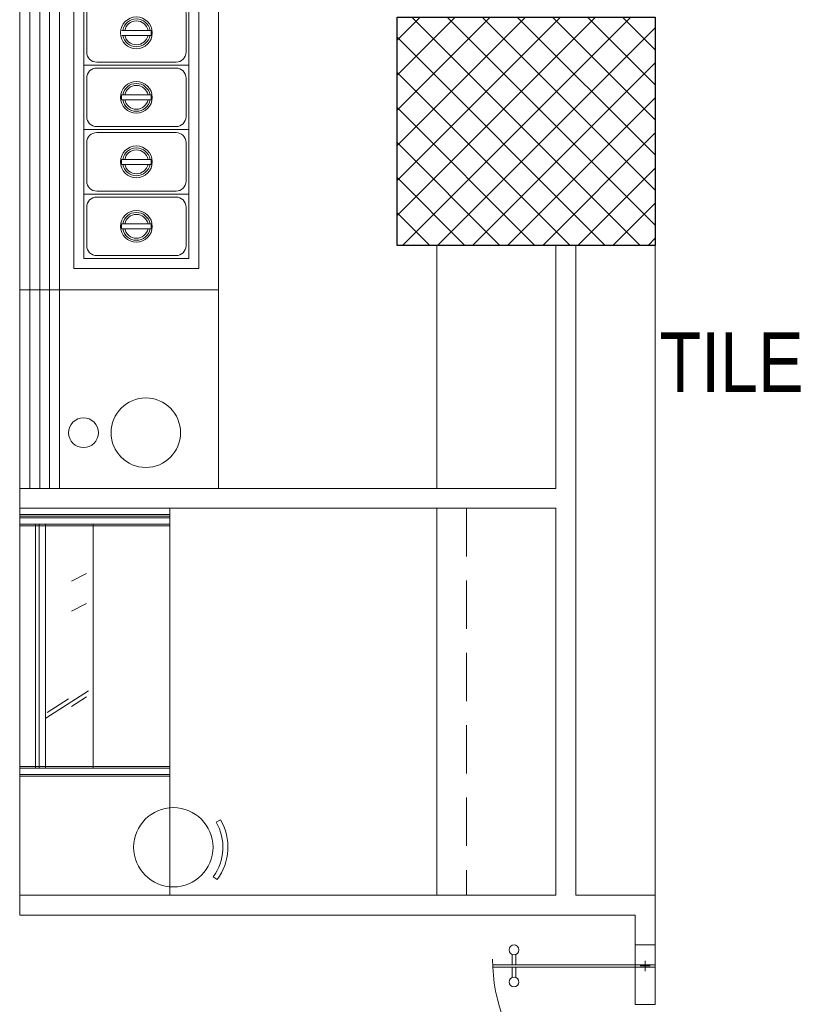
# Model space of a CAD drawing. Header units: inches. Extents: x 371717 to 373017, y 1317902 to 1318657.
# Tile 3 of 11: x 371997 to 372140, y 1318083 to 1318262. Entities that reach past the tile are written whole.
import ezdxf

# ---------------------------------------------------------------- set-up
doc = ezdxf.new("R2010")
doc.units = ezdxf.units.IN
doc.header["$LTSCALE"] = 35
doc.header["$MEASUREMENT"] = 0
doc.linetypes.add('DASHED2', pattern=[0.375, 0.25, -0.125])
doc.layers.add('A-COLS', color=4, linetype='Continuous')
for name, color, linetype, lineweight in [('COL HATCH', 8, 'Continuous', 13), ('EQUIPMENT', 142, 'Continuous', 9), ('FLOORING', 116, 'Continuous', 5), ('I-Case-Ovhd', 6, 'DASHED2', 15), ('I-Door', 30, 'Continuous', 15), ('I-Furn-Modl', 1, 'Continuous', 5), ('I-Misc-Patt', 181, 'Continuous', 15), ('I-Part-Gyps', 5, 'Continuous', 15)]:
    doc.layers.add(name, color=color, linetype=linetype, lineweight=lineweight)
doc.styles.add('Style-Arial', font='arial.ttf')

# ---------------------------------------------------------------- blocks, each defined once
blk = doc.blocks.new('rchair')
for p, q in [((-150.9, -229.9), (-137.2, -209)), ((150.9, -229.9), (137.2, -209))]:
    blk.add_line(p, q)
blk.add_circle((0, 0), 200)
for radius in [275, 250]:
    blk.add_arc((0, 0), radius, 236.7098, 303.2902)
blk = doc.blocks.new('A$C67B60F1D')
at = {"layer": 'EQUIPMENT'}
for p, q in [((0, 3711.8, 19.1), (0, -400, -5)), ((1000, 3711.8, 30.5), (0, 3711.8, -5)), ((50, 3711.8, 19.1), (50, -400, -5)), ((100, 3711.8, 19.1), (100, -400, -5)), ((150, 3711.8, 19.1), (150, -400, -5)), ((200, 3711.8, 19.1), (200, -400, -5)), ((1000, 3711.8, 30.5), (1000, -400, 30.5)), ((1000, 3111.8, 30.5), (0, 3111.8, 30.5)), ((319.7, 3003.8, 30.5), (319.7, 2678.8, 30.5)), ((849.7, 3003.8, 30.5), (319.7, 3003.8, 30.5)), ((784.7, 2988.8, 30.5), (384.7, 2988.8, 30.5)), ((849.7, 2678.8, 30.5), (849.7, 3003.8, 30.5)), ((334.7, 2938.8, 30.5), (334.7, 2743.8, 30.5)), ((834.7, 2743.8, 30.5), (834.7, 2938.8, 30.5)), ((658.7, 2853.8, 30.5), (510.8, 2853.8, 30.5)), ((658.7, 2853.8, 30.5), (510.8, 2853.8, 30.5)), ((658.7, 2828.8, 30.5), (510.8, 2828.8, 30.5)), ((384.7, 2693.8, 30.5), (784.7, 2693.8, 30.5)), ((849.7, 2678.8, 30.5), (319.7, 2678.8, 30.5)), ((319.7, 2678.8, 30.5), (849.7, 2678.8, 30.5)), ((319.7, 2578.8, 30.5), (319.7, 2253.8, 30.5)), ((849.7, 2578.8, 30.5), (319.7, 2578.8, 30.5)), ((784.7, 2563.8, 30.5), (384.7, 2563.8, 30.5)), ((849.7, 2253.8, 30.5), (849.7, 2578.8, 30.5)), ((334.7, 2513.8, 30.5), (334.7, 2318.8, 30.5)), ((834.7, 2318.8, 30.5), (834.7, 2513.8, 30.5)), ((658.7, 2428.8, 30.5), (510.8, 2428.8, 30.5)), ((658.7, 2428.8, 30.5), (510.8, 2428.8, 30.5)), ((658.7, 2403.8, 30.5), (510.8, 2403.8, 30.5)), ((849.7, 2253.8, 30.5), (319.7, 2253.8, 30.5)), ((319.7, 2253.8, 30.5), (849.7, 2253.8, 30.5)), ((384.7, 2268.8, 30.5), (784.7, 2268.8, 30.5)), ((322, 2057.9, 30.5), (322, 1732.9, 30.5)), ((852, 2057.9, 30.5), (322, 2057.9, 30.5)), ((322, 2057.9, 30.5), (322, 2057.9, 30.5)), ((322, 2057.9, 30.5), (852, 2057.9, 30.5)), ((787, 2042.9, 30.5), (387, 2042.9, 30.5)), ((852, 1732.9, 30.5), (852, 2057.9, 30.5)), ((852, 2057.9, 30.5), (852, 2057.9, 30.5)), ((337, 1992.9, 30.5), (337, 1797.9, 30.5)), ((837, 1797.9, 30.5), (837, 1992.9, 30.5)), ((660.9, 1907.9, 30.5), (513, 1907.9, 30.5)), ((660.9, 1882.9, 30.5), (513, 1882.9, 30.5)), ((387, 1747.9, 30.5), (787, 1747.9, 30.5)), ((322, 1732.9, 30.5), (322, 1407.9, 30.5)), ((852, 1732.9, 30.5), (322, 1732.9, 30.5)), ((322, 1732.9, 30.5), (852, 1732.9, 30.5)), ((787, 1717.9, 30.5), (387, 1717.9, 30.5)), ((852, 1407.9, 30.5), (852, 1732.9, 30.5)), ((337, 1667.9, 30.5), (337, 1472.9, 30.5)), ((837, 1472.9, 30.5), (837, 1667.9, 30.5)), ((660.9, 1582.9, 30.5), (513, 1582.9, 30.5)), ((660.9, 1582.9, 30.5), (513, 1582.9, 30.5)), ((660.9, 1557.9, 30.5), (513, 1557.9, 30.5)), ((322, 1407.9, 30.5), (322, 1082.9, 30.5)), ((852, 1407.9, 30.5), (322, 1407.9, 30.5)), ((322, 1407.9, 30.5), (852, 1407.9, 30.5)), ((387, 1422.9, 30.5), (787, 1422.9, 30.5)), ((787, 1392.9, 30.5), (387, 1392.9, 30.5)), ((852, 1082.9, 30.5), (852, 1407.9, 30.5)), ((337, 1342.9, 30.5), (337, 1147.9, 30.5)), ((837, 1147.9, 30.5), (837, 1342.9, 30.5)), ((660.9, 1257.9, 30.5), (513, 1257.9, 30.5)), ((660.9, 1232.9, 30.5), (513, 1232.9, 30.5)), ((387, 1097.9, 30.5), (787, 1097.9, 30.5)), ((322, 1082.9, 30.5), (852, 1082.9, 30.5)), ((322, 1082.9, 30.5), (322, 757.9, 30.5)), ((852, 1082.9, 30.5), (322, 1082.9, 30.5)), ((787, 1067.9, 30.5), (387, 1067.9, 30.5)), ((852, 757.9, 30.5), (852, 1082.9, 30.5)), ((337, 1017.9, 30.5), (337, 822.9, 30.5)), ((837, 822.9, 30.5), (837, 1017.9, 30.5)), ((660.9, 932.9, 30.5), (513, 932.9, 30.5)), ((660.9, 907.9, 30.5), (513, 907.9, 30.5)), ((322, 757.9, 30.5), (852, 757.9, 30.5)), ((387, 772.9, 30.5), (787, 772.9, 30.5)), ((1000, 600, 30.5), (0, 600, 30.5)), ((1000, -400, 30.5), (0, -400, -5))]:
    blk.add_line(p, q, dxfattribs=at)
at = {"layer": 'EQUIPMENT', "color": 150, "linetype": 'Continuous'}
for p, q in [((269.7, 3053.8, 30.5), (269.7, 2628.8, 30.5)), ((899.7, 3053.8, 30.5), (269.7, 3053.8, 30.5)), ((899.7, 2203.8, 30.5), (899.7, 3053.8, 30.5)), ((849.7, 3003.8, 30.5), (319.7, 3003.8, 30.5)), ((319.7, 3003.8, 30.5), (319.7, 2678.8, 30.5)), ((849.7, 2678.8, 30.5), (849.7, 3003.8, 30.5)), ((319.7, 2678.8, 30.5), (849.7, 2678.8, 30.5)), ((269.7, 2628.8, 30.5), (899.7, 2628.8, 30.5)), ((899.7, 2628.8, 30.5), (269.7, 2628.8, 30.5)), ((269.7, 2628.8, 30.5), (269.7, 2203.8, 30.5)), ((849.7, 2578.8, 30.5), (319.7, 2578.8, 30.5)), ((319.7, 2578.8, 30.5), (319.7, 2253.8, 30.5)), ((849.7, 2253.8, 30.5), (849.7, 2578.8, 30.5)), ((319.7, 2253.8, 30.5), (849.7, 2253.8, 30.5)), ((269.7, 2203.8, 30.5), (899.7, 2203.8, 30.5)), ((902, 2116.9, 30.5), (272, 2116.9, 30.5)), ((272, 2116.9, 30.5), (272, 707.9, 30.5)), ((902, 707.9, 30.5), (902, 2116.9, 30.5)), ((902, 707.9, 30.5), (272, 707.9, 30.5)), ((272, 707.9, 30.5), (902, 707.9, 30.5))]:
    blk.add_line(p, q, dxfattribs=at)
at = {"layer": 'EQUIPMENT'}
for centre in [(584.7, 2841.3, 30.5), (584.7, 2841.3, 30.5), (584.7, 2416.3, 30.5), (584.7, 2416.3, 30.5), (587, 1895.4, 30.5), (587, 1570.4, 30.5), (587, 1570.4, 30.5), (587, 1245.4, 30.5), (587, 920.4, 30.5)]:
    blk.add_circle(centre, 80, dxfattribs=at)
at = {"layer": 'EQUIPMENT', "color": 150, "linetype": 'Continuous'}
for centre, radius in [((634.5, -119.3, 30.5), 175), ((320.5, -119.3, 30.5), 75)]:
    blk.add_circle(centre, radius, dxfattribs=at)
at = {"layer": 'EQUIPMENT'}
for centre, radius, start, end in [((384.7, 2938.8, 30.5), 50, 90, 180), ((784.7, 2938.8, 30.5), 50, 0, 90), ((584.7, 2841.3, 30.5), 70, 10.2866, 169.7134), ((584.7, 2841.3, 30.5), 70, 10.2866, 169.7134), ((584.7, 2841.3, 30.5), 60, 12.0247, 167.9753), ((584.7, 2841.3, 30.5), 60, 12.0247, 167.9753), ((584.7, 2841.3, 30.5), 70, 190.2866, 349.7134), ((584.7, 2841.3, 30.5), 60, 192.0247, 347.9753), ((584.7, 2841.3, 30.5), 75, 350.4059, 9.5941), ((384.7, 2743.8, 30.5), 50, 180, 270), ((784.7, 2743.8, 30.5), 50, 270, 0), ((384.7, 2513.8, 30.5), 50, 90, 180), ((784.7, 2513.8, 30.5), 50, 0, 90), ((584.7, 2416.3, 30.5), 70, 10.2866, 169.7134), ((584.7, 2416.3, 30.5), 70, 10.2866, 169.7134), ((584.7, 2416.3, 30.5), 60, 12.0247, 167.9753), ((584.7, 2416.3, 30.5), 60, 12.0247, 167.9753), ((584.7, 2416.3, 30.5), 70, 190.2866, 349.7134), ((584.7, 2416.3, 30.5), 60, 192.0247, 347.9753), ((584.7, 2416.3, 30.5), 75, 350.4059, 9.5941), ((384.7, 2318.8, 30.5), 50, 180, 270), ((784.7, 2318.8, 30.5), 50, 270, 0), ((387, 1992.9, 30.5), 50, 90, 180), ((787, 1992.9, 30.5), 50, 0, 90), ((587, 1895.4, 30.5), 70, 10.2866, 169.7134), ((587, 1895.4, 30.5), 60, 12.0247, 167.9753), ((587, 1895.4, 30.5), 75, 350.4059, 9.5941), ((587, 1895.4, 30.5), 70, 190.2866, 349.7134), ((587, 1895.4, 30.5), 60, 192.0247, 347.9753), ((387, 1797.9, 30.5), 50, 180, 270), ((787, 1797.9, 30.5), 50, 270, 0), ((387, 1667.9, 30.5), 50, 90, 180), ((787, 1667.9, 30.5), 50, 0, 90), ((587, 1570.4, 30.5), 70, 10.2866, 169.7134), ((587, 1570.4, 30.5), 70, 10.2866, 169.7134), ((587, 1570.4, 30.5), 60, 12.0247, 167.9753), ((587, 1570.4, 30.5), 60, 12.0247, 167.9753), ((587, 1570.4, 30.5), 75, 170.4059, 189.5941), ((587, 1570.4, 30.5), 70, 190.2866, 349.7134), ((587, 1570.4, 30.5), 60, 192.0247, 347.9753), ((587, 1570.4, 30.5), 75, 350.4059, 9.5941), ((387, 1472.9, 30.5), 50, 180, 270), ((787, 1472.9, 30.5), 50, 270, 0), ((387, 1342.9, 30.5), 50, 90, 180), ((787, 1342.9, 30.5), 50, 0, 90), ((587, 1245.4, 30.5), 70, 10.2866, 169.7134), ((587, 1245.4, 30.5), 60, 12.0247, 167.9753), ((587, 1245.4, 30.5), 75, 170.4059, 189.5941), ((587, 1245.4, 30.5), 75, 350.4059, 9.5941), ((587, 1245.4, 30.5), 70, 190.2866, 349.7134), ((587, 1245.4, 30.5), 60, 192.0247, 347.9753), ((387, 1147.9, 30.5), 50, 180, 270), ((787, 1147.9, 30.5), 50, 270, 0), ((387, 1017.9, 30.5), 50, 90, 180), ((787, 1017.9, 30.5), 50, 0, 90), ((587, 920.4, 30.5), 70, 10.2866, 169.7134), ((587, 920.4, 30.5), 60, 12.0247, 167.9753), ((587, 920.4, 30.5), 75, 170.4059, 189.5941), ((587, 920.4, 30.5), 70, 190.2866, 349.7134), ((587, 920.4, 30.5), 60, 192.0247, 347.9753), ((587, 920.4, 30.5), 75, 350.4059, 9.5941), ((387, 822.9, 30.5), 50, 180, 270), ((787, 822.9, 30.5), 50, 270, 0)]:
    blk.add_arc(centre, radius, start, end, dxfattribs=at)
blk = doc.blocks.new('D-14')
at = {"extrusion": (1.86597e-05, 0.000764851, 1)}
for p, q in [((24733.4, 52125.3, -2.2), (24733.4, 52943, -2)), ((24745.4, 52943, -2.2), (24745.4, 52125.3, -2.2)), ((24633.4, 52225.3, -2.2), (24933.3, 52225.3, -2.2)), ((24633.4, 52125.3, -2.2), (24633.4, 52225.3, -2.2)), ((24739.4, 52149.6, -2.2), (24739.4, 52201, -2.2)), ((24933.3, 52225.3, -2.2), (24933.3, 52125.3, -2.2)), ((24713.7, 52175.3, -2.2), (24765.1, 52175.3, -2.2)), ((24933.3, 52125.3, -2.2), (24633.4, 52125.3, -2.2)), ((24745.4, 52125.3, -2.2), (24733.4, 52125.3, -2.2))]:
    blk.add_line(p, q, dxfattribs=at)
for p, q in [((24745.4, 52943, -2.2), (24733.4, 52943, -2)), ((26321.5, 52943, -2.2), (26333.4, 52943, -2))]:
    blk.add_line(p, q)
at = {"extrusion": (-1.86597e-05, 0.000764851, 1)}
for p, q in [((26321.5, 52943, -2.2), (26321.5, 52125.3, -2.2)), ((26333.4, 52125.3, -2.2), (26333.4, 52943, -2)), ((26133.5, 52225.3, -2.2), (26133.5, 52125.3, -2.2)), ((26433.4, 52225.3, -2.2), (26133.5, 52225.3, -2.2)), ((26327.4, 52149.6, -2.2), (26327.4, 52201, -2.2)), ((26433.4, 52125.3, -2.2), (26433.4, 52225.3, -2.2)), ((26353.2, 52175.3, -2.2), (26301.7, 52175.3, -2.2)), ((26133.5, 52125.3, -2.2), (26433.4, 52125.3, -2.2)), ((26321.5, 52125.3, -2.2), (26333.4, 52125.3, -2.2))]:
    blk.add_line(p, q, dxfattribs=at)
at = {"ltscale": 50, "extrusion": (1.86597e-05, 0.000764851, 1)}
for p, q in [((24681.5, 52845.6, -2.1), (24733.4, 52845.6, -2.1)), ((24797.2, 52845.6, -2.1), (24745.4, 52845.6, -2.1)), ((24681.5, 52826.6, -2.1), (24733.4, 52826.6, -2.1)), ((24797.2, 52826.6, -2.1), (24745.4, 52826.6, -2.1)), ((24633.4, 52158.8, -2.2), (24633.4, 52135.3, -2.2))]:
    blk.add_line(p, q, dxfattribs=at)
at = {"ltscale": 50, "extrusion": (-1.86597e-05, 0.000764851, 1)}
for p, q in [((26269.6, 52845.6, -2.1), (26321.5, 52845.6, -2.1)), ((26385.3, 52845.6, -2.1), (26333.4, 52845.6, -2.1)), ((26269.6, 52826.6, -2.1), (26321.5, 52826.6, -2.1)), ((26385.3, 52826.6, -2.1), (26333.4, 52826.6, -2.1)), ((26433.4, 52158.8, -2.2), (26433.4, 52135.3, -2.2))]:
    blk.add_line(p, q, dxfattribs=at)
for centre, start, end in [((24710.1, 52120.5, -2.2), 0, 90.3775), ((26356.7, 52120.5, -2.2), 89.6225, 180)]:
    blk.add_arc(centre, 823.3, start, end)
at = {"ltscale": 50, "extrusion": (-1.86597e-05, -0.000764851, -1)}
for centre in [(24658.4, 52836.1, -2.1), (24820.3, 52836.1, -2.1)]:
    blk.add_ellipse(centre, major_axis=(25, 0, 0), ratio=1, start_param=-1.570793, end_param=4.712392, dxfattribs=at)
at = {"ltscale": 50, "extrusion": (-1.86597e-05, 0.000764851, 1)}
for centre in [(26246.5, 52836.1, -2.1), (26408.4, 52836.1, -2.1)]:
    blk.add_ellipse(centre, major_axis=(-25, 0, 0), ratio=1, start_param=-1.570793, end_param=4.712392, dxfattribs=at)

msp = doc.modelspace()

# ---------------------------------------------------------------- hatches: boundary and pattern name
at = {"layer": 'COL HATCH'}
h = msp.add_hatch(dxfattribs=at)
h.set_pattern_fill('ANSI37', color=256, scale=36, angle=90, style=0)
h.set_pattern_definition([(135, (372711.621, 1317618.76), (-3.18198, -3.18198), []), (225, (372711.621, 1317618.76), (3.18198, -3.18198), [])])
h.paths.add_polyline_path([(372112.22, 1318220.86), (372065.42, 1318220.86), (372065.42, 1318262.26), (372112.22, 1318262.26)])

# ---------------------------------------------------------------- linework, layer by layer
at = {"layer": 'A-COLS', "ltscale": 2.5, "elevation": -0.06}
msp.add_lwpolyline([(372112.22, 1318220.86), (372065.42, 1318220.86), (372065.42, 1318262.26), (372112.22, 1318262.26)], close=True, dxfattribs=at)
at = {"layer": 'I-Case-Ovhd'}
msp.add_line((372078.02, 1318173.17, 4.98), (372078.02, 1318102.96, 2.66), dxfattribs=at)
at = {"layer": 'I-Furn-Modl'}
for p, q in [((372072.62, 1318220.86, 6.55), (372072.62, 1318176.77, 5.1)), ((372112.22, 1318102.96, -2.3), (372112.22, 1318220.86, -0.06)), ((371996.99, 1318173.17, -0.22), (372024.22, 1318173.17, -1.25)), ((371996.99, 1318173.17, -0.22), (371996.99, 1318124.55, -0.22)), ((372024.22, 1318124.56, -0.22), (372024.22, 1318173.17, -0.22)), ((372024.22, 1318124.56, -0.22), (372024.22, 1318173.17, -0.22)), ((372024.22, 1318173.17, -0.22), (372024.22, 1318124.55, -0.22)), ((372072.62, 1318173.17, 4.98), (372072.62, 1318102.96, 2.66)), ((371996.99, 1318172.03, -0.22), (372024.22, 1318172.03, -0.22)), ((371996.99, 1318172.03, -0.22), (372024.22, 1318172.03, -0.22)), ((371996.99, 1318171.73, -0.22), (372024.22, 1318171.73, -0.22)), ((371996.99, 1318171.73, -0.22), (372024.22, 1318171.72, -0.22)), ((371996.99, 1318171.73, -0.22), (372024.22, 1318171.73, -0.22)), ((371996.99, 1318171.73, -0.22), (372024.22, 1318171.73, -0.22)), ((371996.99, 1318171.42, -0.22), (372024.22, 1318171.43, -0.22)), ((371996.99, 1318171.42, -0.22), (372024.22, 1318171.43, -0.22)), ((371996.99, 1318170.29, -0.22), (372024.22, 1318170.28, -0.22)), ((371996.99, 1318170.29, -0.22), (372024.22, 1318170.28, -0.22)), ((371996.99, 1318169.98, -0.22), (372024.22, 1318169.99, -0.22)), ((371999.87, 1318126, -0.22), (371999.87, 1318170.29, -0.22)), ((371999.87, 1318126, -0.22), (371999.87, 1318170.29, -0.22)), ((372000.5, 1318126, -0.22), (372000.5, 1318170.29, -0.22)), ((372001.65, 1318126, -0.22), (372001.65, 1318170.29, -0.22)), ((372010.31, 1318126, -0.22), (372010.31, 1318170.29, -0.22)), ((372010.31, 1318126, -0.22), (372010.31, 1318170.29, -0.22)), ((372009.08, 1318161.32, -0.22), (372006.4, 1318159.96, -0.22)), ((372009.08, 1318161.32, -0.22), (372006.4, 1318159.96, -0.22)), ((372009.08, 1318155.86, -0.22), (372006.4, 1318154.51, -0.22)), ((372009.08, 1318155.86, -0.22), (372006.4, 1318154.51, -0.22)), ((372009.45, 1318140.03, -0.22), (372001.72, 1318135.07, -0.22)), ((372009.45, 1318140.03, -0.22), (372001.72, 1318135.07, -0.22)), ((372005.84, 1318138.57, -0.22), (372001.99, 1318136.11, -0.22)), ((372005.84, 1318138.57, -0.22), (372001.99, 1318136.11, -0.22)), ((372009.08, 1318138.94, -0.22), (372006.4, 1318137.22, -0.22)), ((371996.99, 1318126.3, -0.22), (372024.22, 1318126.3, -0.22)), ((371996.99, 1318126, -0.22), (372024.22, 1318126, -0.22)), ((371996.99, 1318126, -0.22), (372024.22, 1318126, -0.22)), ((371996.99, 1318124.86, -0.22), (372024.22, 1318124.85, -0.22)), ((371996.99, 1318124.86, -0.22), (372024.22, 1318124.85, -0.22)), ((371996.99, 1318124.56, -0.22), (372024.22, 1318124.55, -0.22)), ((372005.99, 1318124.56, -0.22), (371996.99, 1318124.56, -0.22)), ((371996.99, 1318124.56, -0.22), (372024.22, 1318124.56, -0.22)), ((371996.99, 1318124.55, -0.22), (371997, 1318102.96, -0.48))]:
    msp.add_line(p, q, dxfattribs=at)
at = {"layer": 'I-Furn-Modl', "elevation": -0.16}
msp.add_lwpolyline([(371996.99, 1318124.56), (372024.22, 1318124.56), (372024.22, 1318102.96), (371996.99, 1318102.96)], dxfattribs=at)
at = {"layer": 'I-Part-Gyps'}
for p, q in [((372094.22, 1318220.86, 6.55), (372094.22, 1318176.77, 5.1)), ((372097.82, 1318220.86, 1.44), (372097.82, 1318102.96, -1.19)), ((371997.01, 1318176.77, -2.36), (372094.22, 1318176.77, -0.54)), ((371997.01, 1318176.77, -0.22), (371997.01, 1318173.17, -0.22)), ((371997.01, 1318173.17, -2.36), (372094.22, 1318173.17, -0.54)), ((372094.22, 1318173.17, 4.98), (372094.22, 1318102.96, 2.66)), ((372094.22, 1318147.05, 3.56), (372094.22, 1318102.96, 2.11)), ((371997, 1318102.96, -2.3), (372094.22, 1318102.96, -2.3)), ((371997, 1318102.96, -0.72), (371997, 1318099.36, -0.72)), ((372112.22, 1318102.96, -2.3), (372097.82, 1318102.96, -2.3)), ((372112.22, 1318102.96, -2.3), (372112.22, 1318093.96, -2.3)), ((371997, 1318099.36, -2.3), (372108.62, 1318099.36, -2.3)), ((372108.62, 1318099.36, -2.3), (372108.62, 1318093.96, -2.3)), ((372108.62, 1318093.96, -2.3), (372112.22, 1318093.96, -2.3))]:
    msp.add_line(p, q, dxfattribs=at)

# ---------------------------------------------------------------- block references
at = {"layer": 'I-Door', "xscale": 0.03599999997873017, "yscale": 0.03599999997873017, "zscale": 0.03599999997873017, "rotation": 90}
msp.add_blockref('D-14', (373988.73, 1317142.35, -2.22), dxfattribs=at)
at = {"layer": 'I-Furn-Modl', "xscale": 0.03599999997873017, "yscale": 0.03599999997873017, "zscale": 0.03599999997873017, "rotation": 86.89950682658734}
msp.add_blockref('rchair', (372024.85, 1318111.67, -0.72), dxfattribs=at)
at = {"layer": 'I-Misc-Patt', "xscale": 0.03599999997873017, "yscale": 0.03599999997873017, "zscale": 0.03599999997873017}
msp.add_blockref('A$C67B60F1D', (371997.02, 1318191.17, -1.16), dxfattribs=at)

# ---------------------------------------------------------------- texts
at = {"layer": 'FLOORING', "color": 1, "true_color": 0xeb0000, "insert": (372126.08, 1318205.07, -0.06), "char_height": 10.8, "attachment_point": 2, "style": 'Style-Arial'}
msp.add_mtext('{\\fArial Narrow|b0|i0|c0|p34;TILE}', dxfattribs=at)

doc.saveas('drawing.dxf')
